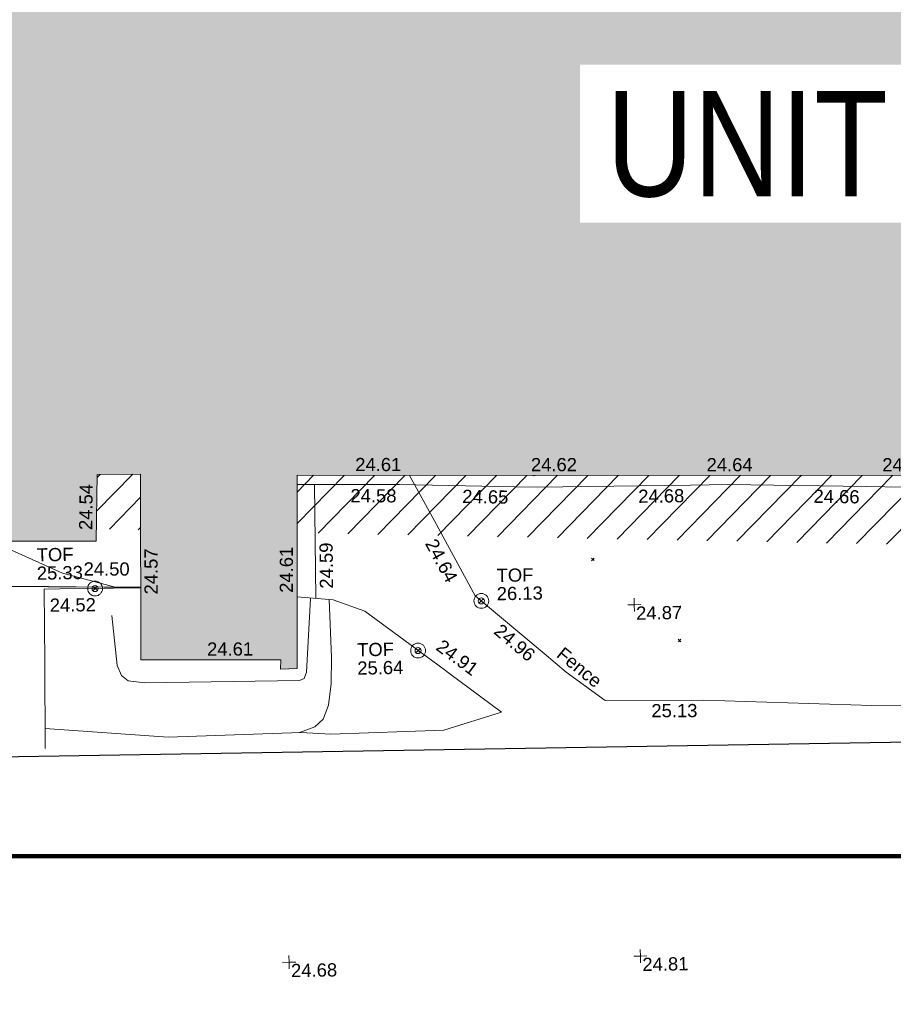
# Model space of a CAD drawing. Header units: millimetres. Extents: x -290717 to 520720, y -103372 to 287762.
# Tile 65 of 256: x -88299 to -63434, y -78039 to -50018. Entities that reach past the tile are written whole.
import ezdxf

# ---------------------------------------------------------------- set-up
doc = ezdxf.new("R2010")
doc.units = ezdxf.units.MM
doc.linetypes.add('IMPORT-UG_ELEC_STREET LIGHTING_QLB2 _2_', pattern=[2700, 1500, -300.0000000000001, 0, -250, 150, -300.0000000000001, 0, -200])
for name, color, linetype, lineweight, true_color in [('00__TOPO__TOP_OF_FENCE_SYMBOL', 7, 'Continuous', 9, 0x666666), ('00_UAV_BUILDING_OUTLINE', 5, 'Continuous', 9, 0x0000ff), ('00_UAV_CONCRETE', 9, 'Continuous', 9, 0x808080), ('00_UAV_FENCE', 7, 'Continuous', 9, 0x264c2f), ('00_UAV_FORM_LINES', 7, 'Continuous', 9, 0x666666), ('00_UAV_LEVEL_SPOT', 7, 'Continuous', 9, 0x666666), ('00_UAV_TOP_OF_FENCE', 6, 'Continuous', 9, 0xff00ff), ('01_DTM_CONTOUR_MNR', 7, 'Continuous', 9, 0xa5a552), ('12333-PUM-2D-U-0001-C01 - Rev2_REVIT IMPORT_dwg', 7, 'Continuous', 9, 0x767676), ('A_RHA_Line', 7, 'Continuous', 9, 0x00a600), ('HATCHING', 4, 'Continuous', 9, 0x00ffff), ('PUM-SURVEY BOUNDARY_EXTENT', 190, 'Continuous', 25, 0x7f00ff)]:
    doc.layers.add(name, color=color, linetype=linetype, lineweight=lineweight, true_color=true_color)
for name, color, linetype, lineweight in [('00_UAV_SURFACE', 7, 'Continuous', 9), ('A_RHA_Detail', 7, 'Continuous', 9), ('A_RHA_Text', 7, 'Continuous', 9), ('GEN-TEXT', 7, 'Continuous', 9)]:
    doc.layers.add(name, color=color, linetype=linetype, lineweight=lineweight)
doc.styles.add('Arial Narrow', font='ARIALN.TTF', dxfattribs={"height": 3000})
doc.styles.add('Swis721 Lt BT_2', font='swissl.ttf', dxfattribs={"height": 375})

# ---------------------------------------------------------------- blocks, each defined once
blk = doc.blocks.new('12333-PUM-2D-U-0001-C01 - Rev2_REVIT IMPORT_dwg_MSL_Node_LineworkTOF-2077248-Site Location Plan Existing')
at = {"layer": '00__TOPO__TOP_OF_FENCE_SYMBOL', "color": 254, "true_color": 0xcccccc, "flags": 128}
for points in [[(165.3591892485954, 165.3591892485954), (0, 0), (-165.3591892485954, 165.3591892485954)], [(165.3591892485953, -165.3591892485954), (0, 0), (-165.3591892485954, -165.3591892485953)]]:
    blk.add_lwpolyline(points, dxfattribs=at)
at = {"layer": '00__TOPO__TOP_OF_FENCE_SYMBOL', "color": 254, "true_color": 0xcccccc}
for radius in [562.5594001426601, 233.853208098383]:
    blk.add_circle((0, 0), radius, dxfattribs=at)
blk = doc.blocks.new('12333-PUM-2D-U-0001-C01 - Rev2_REVIT IMPORT_dwg_UAV-2077255-Site Location Plan Existing')
at = {"layer": '00_UAV_LEVEL_SPOT', "color": 254, "true_color": 0xcccccc, "flags": 128}
for points in [[(0, -500.0000000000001), (0, 0), (-500.0000000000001, 0)], [(500.0000000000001, 0), (0, 0), (0, 500.0000000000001)]]:
    blk.add_lwpolyline(points, dxfattribs=at)
blk = doc.blocks.new('12333-PUM-2D-U-0001-C01 - Rev2_REVIT IMPORT_dwg_MGS62954_T2_Galway_ITM_3d_Rev1-2077680-Site Location Plan Existing')
at = {"layer": '00_UAV_CONCRETE', "color": 254, "true_color": 0xcccccc, "flags": 128}
blk.add_lwpolyline([(533837730.2688412, 725493216.029338), (533836660.1800177, 725493249.5831517), (533832723.2688412, 725493373.029338), (533831662.1847321, 725493376.5454488), (533827291.2688413, 725493391.0293379), (533826662.7508945, 725493414.1421224), (533823381.959492, 725493534.7881994), (533821665.8234437, 725493568.3691328), (533820463.6273128, 725493591.8934144)], dxfattribs=at)
at = {"layer": '00_UAV_FENCE', "color": 254, "true_color": 0xcccccc, "flags": 128}
for points in [[(533831930.959492, 725487251.7881995), (533829125.9594918, 725487294.7881993), (533828025.9594918, 725488118.7881993), (533827410.6306871, 725488654.1194263), (533825479.959492, 725490333.7881994), (533824352.5335072, 725492486.420213), (533823667.9490944, 725493793.5200518)], [(533813161.9593904, 725486206.7869415), (533813193.9598997, 725488646.7932326), (533813212.9593901, 725490740.7869414), (533813664.5362238, 725490738.3129045), (533815960.3244005, 725490725.7350568)], [(533820410.1484238, 725490395.9485002), (533821430.959492, 725490293.7881994), (533822328.9594918, 725489946.7881994), (533824558.9594919, 725488247.7881993), (533824713.7051074, 725488128.9228444), (533826171.9594918, 725487008.7881993)]]:
    blk.add_lwpolyline(points, dxfattribs=at)
at = {"layer": '00_UAV_FORM_LINES', "color": 254, "true_color": 0xcccccc, "flags": 128}
for points in [[(533831930.959492, 725487251.7881995), (533836706.9595, 725487011.788), (533843103.2690001, 725486919.0295), (533852253.269, 725486646.0295), (533861537.269, 725486403.0294999), (533870384.2690001, 725486169.0295001), (533879905.2690001, 725486084.0295), (533891316.2680001, 725485995.5375001), (533899413.2680001, 725485872.5375001), (533907625.2680001, 725485873.5375001), (533922114.725, 725486450.6935003), (533937506.725, 725487092.6935003), (533950309.725, 725486973.6935002), (533967284.7249999, 725486612.6935002), (533966828.7249999, 725495199.6935), (533966275.5156978, 725505611.4609791)], [(533815124.9595, 725489955.7880001), (533815253.9595001, 725488524.788), (533815373.9595002, 725488239.7880001), (533815560.9595, 725488088.7880001), (533816035.9595001, 725488017.7880001), (533820435.9595, 725488015.788), (533820564.9595001, 725488062.7880002), (533820642.9595, 725488247.7880001), (533820788.9595, 725490339.7880001)], [(533821320.0685984, 725490304.8858917), (533821358.9595001, 725488649.7880001), (533821334.9595, 725487906.7880001), (533821250.9595, 725487296.7880001), (533821092.9595, 725486895.7880001), (533820850.9595, 725486685.7880001), (533820407.0584897, 725486527.0328888)], [(533813169.4039645, 725486774.4292417), (533816671.9595, 725486462.7880001), (533820450.9595, 725486527.7880002), (533821297.9595002, 725486471.7880001), (533824522.9595, 725486527.7880002), (533826171.9594918, 725487008.7881993)]]:
    blk.add_lwpolyline(points, dxfattribs=at)
at = {"layer": '00_UAV_SURFACE', "color": 254, "true_color": 0xcccccc}
blk.add_line((533820937.1004723, 725490343.2124146), (533820960.3995507, 725493582.1726961), dxfattribs=at)
at = {"layer": '00_UAV_SURFACE', "color": 254, "true_color": 0xcccccc, "flags": 128}
blk.add_lwpolyline([(533811213.9292477, 725492139.4633039), (533811204.9594918, 725490856.7881993), (533813338.9594918, 725490808.7881993), (533814921.0192175, 725490767.2861083), (533815244.9594918, 725490758.7881993), (533815960.6766946, 725490747.3961611)], dxfattribs=at)
at = {"layer": '01_DTM_CONTOUR_MNR', "color": 254, "true_color": 0xcccccc, "flags": 128}
blk.add_lwpolyline([(533807960.7265759, 725479012.179727), (533808430.0000002, 725480420), (533809096.6666667, 725482420.0000001), (533809430.0000002, 725483420.0000001), (533809763.3333335, 725484420), (533809525.3669725, 725485324.6330276), (533808797.309719, 725486582.64637), (533808748.6158999, 725486673.7341169), (533807331.9910856, 725490719.0048859), (533807360.0000001, 725490880.0000001), (533809160.3070102, 725491609.3100225), (533811177.7264984, 725491403.0883782), (533811200.0000001, 725490860), (533813321.1130832, 725490799.8301216), (533815240, 725490760), (533813748.1797935, 725491185.643723), (533811728.9173644, 725492130.2571841)], dxfattribs=at)
at = {"xscale": 0.375, "yscale": 0.375, "zscale": 0.375}
for name, p in [('12333-PUM-2D-U-0001-C01 - Rev2_REVIT IMPORT_dwg_MSL_Node_LineworkTOF-2077248-Site Location Plan Existing', (533814665.5524937, 725490729.9757774)), ('12333-PUM-2D-U-0001-C01 - Rev2_REVIT IMPORT_dwg_MSL_Node_LineworkTOF-2077248-Site Location Plan Existing', (533825648.9282472, 725490185.6646558)), ('12333-PUM-2D-U-0001-C01 - Rev2_REVIT IMPORT_dwg_UAV-2077255-Site Location Plan Existing', (533830000, 725490000)), ('12333-PUM-2D-U-0001-C01 - Rev2_REVIT IMPORT_dwg_MSL_Node_LineworkTOF-2077248-Site Location Plan Existing', (533823825.8751279, 725488803.9509085)), ('12333-PUM-2D-U-0001-C01 - Rev2_REVIT IMPORT_dwg_UAV-2077255-Site Location Plan Existing', (533820000, 725480000)), ('12333-PUM-2D-U-0001-C01 - Rev2_REVIT IMPORT_dwg_UAV-2077255-Site Location Plan Existing', (533830000, 725480000))]:
    blk.add_blockref(name, p, dxfattribs=at)
at = {"layer": '00_UAV_BUILDING_OUTLINE', "color": 251, "true_color": 0x666666, "char_height": 375, "width": 1495.902363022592, "attachment_point": 1, "line_spacing_factor": 1.005061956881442, "style": 'Swis721 Lt BT_2'}
for s, insert, rotation in [('24.61', (533822132.5228168, 725494316.3074919), 358.9747238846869), ('24.62', (533827131.7033844, 725494226.8403853), 358.9747238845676), ('24.64', (533832130.883952, 725494137.3732786), 358.9747238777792), ('24.65', (533837130.0645198, 725494047.9061719), 358.9747238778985), ('24.54', (533814235.1728937, 725492404.8938239), 88.13101144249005), ('24.57', (533816066.1396363, 725490535.4621596), 89.06844340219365), ('24.61', (533819916.8502293, 725490515.5145961), 89.04133870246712), ('24.61', (533817824.2092015, 725489139.5522996), 359.10842079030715)]:
    blk.add_mtext(s, dxfattribs=dict(at, insert=insert, rotation=rotation))
at = {"layer": '00_UAV_CONCRETE', "color": 251, "true_color": 0x666666, "char_height": 375, "width": 1495.902363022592, "attachment_point": 1, "line_spacing_factor": 1.005061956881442, "style": 'Swis721 Lt BT_2'}
for s, insert, rotation in [('24.58', (533821981.1271054, 725493431.432924), 358.8789931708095), ('24.65', (533825167.3759599, 725493359.6545036), 357.89398446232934), ('24.68', (533830166.667479, 725493272.0967451), 359.81013986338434), ('24.66', (533835160.2871188, 725493187.1563823), 358.2040161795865)]:
    blk.add_mtext(s, dxfattribs=dict(at, insert=insert, rotation=rotation))
at = {"layer": '00_UAV_FENCE', "color": 251, "true_color": 0x666666, "char_height": 375, "attachment_point": 1, "line_spacing_factor": 1.005061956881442, "style": 'Swis721 Lt BT_2'}
for s, insert, width, rotation in [('24.64', (533824398.3089381, 725492019.63571), 1495.902363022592, 297.64298513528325), ('24.52', (533813367.781837, 725490465.724045), 1495.902363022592, 359.6860989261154), ('24.96', (533826209.2659191, 725489554.2852464), 1495.902363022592, 318.97698716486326), ('24.91', (533824534.190469, 725489134.5989144), 1495.902363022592, 322.47091163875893), ('Fence', (533827976.1544981, 725488862.2187366), 1681.10932225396, 319.69918620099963), ('25.13', (533830437.1031564, 725487165.7812481), 1495.902363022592, 359.1217377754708)]:
    blk.add_mtext(s, dxfattribs=dict(at, insert=insert, width=width, rotation=rotation))
at = {"layer": '00_UAV_LEVEL_SPOT', "char_height": 375, "width": 1495.902363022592, "attachment_point": 1, "line_spacing_factor": 1.005061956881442, "style": 'Swis721 Lt BT_2'}
for s, insert in [('24.87', (533830048.475159, 725489946.7845222)), ('24.68', (533820051.8765643, 725479949.1441548)), ('24.81', (533830051.8765643, 725479949.1441548))]:
    blk.add_mtext(s, dxfattribs=dict(at, insert=insert))
at = {"layer": '00_UAV_SURFACE', "color": 251, "true_color": 0x666666, "char_height": 375, "width": 1495.902363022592, "attachment_point": 1, "line_spacing_factor": 1.005061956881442, "style": 'Swis721 Lt BT_2'}
for s, insert, rotation in [('24.59', (533821062.4495269, 725490613.9428598), 89.58785668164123), ('24.50', (533814350.5998384, 725491480.6782527), 358.8966516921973)]:
    blk.add_mtext(s, dxfattribs=dict(at, insert=insert, rotation=rotation))
at = {"layer": '00_UAV_TOP_OF_FENCE', "color": 251, "true_color": 0x666666, "char_height": 375, "attachment_point": 1, "line_spacing_factor": 1.005061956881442, "style": 'Swis721 Lt BT_2'}
for s, insert, width in [('TOF', (533813018.7499455, 725491903.238322), 1163.479615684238), ('25.33', (533813013.4823567, 725491382.0853605), 1495.902363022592), ('TOF', (533826097.066722, 725491091.2630601), 1163.479615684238), ('26.13', (533826091.7991332, 725490570.1100986), 1495.902363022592), ('TOF', (533822091.0663306, 725489043.8569307), 1163.479615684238), ('25.64', (533822085.7987419, 725488522.7039691), 1495.902363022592)]:
    blk.add_mtext(s, dxfattribs=dict(at, insert=insert, width=width))
blk = doc.blocks.new('12333-PUM-2D-U-0001-C01 - Rev2_REVIT IMPORT_dwg-1620468-Site Location Plan Existing')
at = {"layer": 'HATCHING', "true_color": 0xaaffff}
h = blk.add_hatch(dxfattribs=at)
h.set_pattern_fill('FP_16', color=131, style=0, pattern_type=2)
h.set_pattern_definition([(45, (-537532529.603, -725615860.767), (-441.9417382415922, 441.9417382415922), [])])
h.paths.add_polyline_path([(234369.3064911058, -125658.933808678), (234446.6599045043, -122988.9117227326), (179388.3096446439, -122003.5679794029), (179363.697837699, -123640.9009863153), (206293.8363412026, -124628.9075685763), (206290.5501528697, -124569.7561786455), (206938.2501529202, -124569.7561786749), (206947.4397098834, -124652.8868151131), (228961.8759336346, -125460.5472692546)])
h.paths.add_polyline_path([(174907.5235319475, -123477.4139123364), (174933.30964469, -121891.5679794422), (173702.3096445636, -121877.5679794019), (173651.6077027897, -123431.3371680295), (174905.6298136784, -123477.3444360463)])
h.paths.add_polyline_path([(159721.5473281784, -122920.2743920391), (159904.4517912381, -111903.0328667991), (158563.2467851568, -111879.2436715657), (158589.0357870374, -109772.8185664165), (158373.925399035, -109775.6867047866), (158370.3491470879, -109980.5700416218), (155694.9248368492, -109935.2903896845), (155692.2158924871, -109709.7195192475), (155494.3143352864, -109721.1920731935), (155485.028390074, -109936.3912852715), (152807.4510505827, -109884.8893472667), (152795.3959974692, -109655.224887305), (152583.1537481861, -109660.9611641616), (152592.3323282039, -109881.1344360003), (149925.833717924, -109814.5441086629), (149912.9167954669, -109603.598394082), (149694.9003951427, -109605.0531130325), (149691.1019497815, -109814.776538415), (147017.0765653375, -109763.7715637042), (147021.8331777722, -109560.576316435), (146818.1953435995, -109554.8400395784), (146814.5737411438, -109762.321505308), (144110.6318125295, -109713.0393818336), (144114.4568605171, -109486.0507021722), (143925.6776563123, -109487.4387839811), (143931.4139329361, -110115.5611180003), (142484.0399683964, -110116.1256450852), (142244.9157206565, -119793.7719020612), (129330.9157207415, -119500.771902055), (129347.2801039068, -121063.1336257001), (126956.4061628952, -120953.7411768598), (126960.4964415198, -121718.3446688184), (159714.9884226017, -122920.0337604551)])
h.paths.add_polyline_path([(122525.9895288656, -121555.6525230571), (122533.2801054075, -120943.1336255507), (89020.5107931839, -120326.4114061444), (121594.2501528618, -121521.4690881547), (121600.9005325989, -121140.7561786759), (121937.150152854, -121140.7561786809), (121930.4997731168, -121521.7561786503), (121609.1773599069, -121522.0167340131), (122522.5907248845, -121555.5278285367)])
h.paths.add_polyline_path([(150931.2501529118, -118397.5561786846), (150784.3126787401, -118238.6011476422), (150969.3501528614, -118016.5561786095), (151150.1291055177, -118251.6368768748)])
h.paths.add_polyline_path([(144835.2501528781, -115197.1561786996), (144568.5501528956, -115044.7561786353), (144682.8501528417, -114816.1561787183), (144987.650152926, -114892.3561785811), (144908.4833746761, -115050.6897350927)])
at = {"layer": 'GEN-TEXT', "color": 253, "true_color": 0xaaaaaa}
for p, q in [((186096.9948138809, -122139.7115177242), (186112.7945871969, -122123.9117444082)), ((186167.7054920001, -122139.7115177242), (186152.6184201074, -122124.6244458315)), ((187726.9948137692, -124578.7115177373), (187797.7054918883, -124508.000839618)), ((187797.7054918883, -124578.7115177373), (187726.9948137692, -124508.000839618)), ((190156.9948138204, -126930.7115176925), (190227.7054919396, -126860.0008395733)), ((190227.7054919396, -126930.7115176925), (190156.9948138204, -126860.0008395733))]:
    blk.add_line(p, q, dxfattribs=at)
at = {"layer": 'PUM-SURVEY BOUNDARY_EXTENT', "color": 201, "true_color": 0xd4aaff, "flags": 128}
blk.add_lwpolyline([(-24883.42964901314, -123070.5948371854), (-2098.168207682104, -126030.8676029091), (83005.28964062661, -129779.41669093), (238850.3501530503, -129934.3561786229), (251950.3366529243, -124072.3501786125), (259236.899652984, -119988.3421786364)], dxfattribs=at)
blk.add_blockref('12333-PUM-2D-U-0001-C01 - Rev2_REVIT IMPORT_dwg_MGS62954_T2_Galway_ITM_3d_Rev1-2077680-Site Location Plan Existing', (-533641079.6498471, -725615854.3561786))

msp = doc.modelspace()

# ---------------------------------------------------------------- hatches: boundary and pattern name
at = {"layer": 'A_RHA_Detail', "true_color": 0xc0c0c0}
h = msp.add_hatch(color=9, dxfattribs=at)
h.paths.add_polyline_path([(-80880.60083898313, -68502.79057078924), (-80400.86592458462, -68483.4150911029), (-80400.86592458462, -62984.64684182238), (-24474.85765180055, -63009.32043784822), (-24456.14471274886, -50840.30023854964), (-36622.55041054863, -50831.65104346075), (-36622.5504104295, -44228.57792609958), (-50959.05265825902, -44213.68205212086), (-50959.05265825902, -42573.78171509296), (-54563.93258049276, -42571.21897729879), (-54565.69773355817, -45054.17447471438), (-92408.82109324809, -45027.27149617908), (-92411.78875845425, -49201.74309219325), (-100061.9988811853, -49201.74309219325), (-100052.221444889, -64852.82557835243), (-86120.90825231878, -64852.82557835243), (-86092.16626519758, -62957.90041523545), (-84861.10047611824, -62957.90041520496), (-84854.79054275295, -68240.10973718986), (-80870.60226895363, -68240.10973718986)])
h.paths.add_polyline_path([(-137238.9269955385, -68461.93840922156), (-132719.7426408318, -68433.06336920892), (-132847.0731201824, -62850.0428228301), (-130454.6837966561, -62916.63108081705), (-130498.2830220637, -61355.8539363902), (-117581.136331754, -61423.42893434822), (-117492.3908565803, -49183.91309186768), (-125136.5200282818, -49178.47881939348), (-125133.5727033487, -45032.61887132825), (-163007.1824077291, -45005.69421944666), (-163007.1824077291, -44090.29634113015), (-163123.8521375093, -44090.21339942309), (-163122.6389897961, -42383.751842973), (-166563.8543420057, -42383.75184295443), (-166565.0349082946, -44044.3982420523), (-193158.4656786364, -44025.49275802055), (-193195.152889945, -62863.6565097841), (-137269.7106414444, -62916.63108078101), (-137254.3708868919, -65679.90523788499)])
h.paths.add_polyline_path([(120310.9497607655, -32334.2823016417), (120312.4652266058, -31610.73011961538), (133451.2244789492, -31638.24899384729), (133469.2230092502, -19717.98315777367), (121295.7536929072, -19692.48606427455), (121319.8434528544, -8190.941560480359), (112277.0825929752, -8172.001674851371), (112263.1769726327, -14811.12345451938), (78285.85310969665, -14739.95861435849), (78292.82277619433, -8167.077575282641), (76545.55099677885, -8163.40371230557), (69355.76844230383, -8152.931592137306), (69353.66597202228, -9156.746357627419), (68372.60878942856, -9154.691552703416), (68372.60878942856, -13705.52853212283), (69333.72334743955, -13707.54156767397), (69325.07112544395, -16249.53369225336), (66623.4489111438, -16249.53369225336), (66619.79243932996, -17995.29925522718), (65989.07757491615, -17995.29925522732), (65985.44262769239, -19730.78799479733), (57152.23993372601, -19712.28702423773), (57127.42535098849, -31559.89461998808), (70277.87165423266, -31587.43801817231), (70277.87165428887, -32271.74147154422), (78263.96947906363, -32285.12944888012), (78266.62669288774, -31019.79372153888), (112335.8856506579, -31091.15111856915), (112335.8856506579, -32317.57330550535), (119781.4233959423, -32333.17321910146)])
h.paths.add_polyline_path([(7503.71740934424, -1791.43926322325), (15482.43097389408, -674.0213230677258), (15484.0826184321, 148.1327206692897), (56188.28042539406, 205.5276654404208), (56155.8432600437, 14338.31663138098), (18016.62665932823, 14236.4814953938), (17967.9025208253, 34313.18372075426), (21727.10644861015, 34324.06926249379), (21708.9097307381, 40608.10218319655), (18009.66447156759, 40608.10218325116), (17995.54603703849, 45483.75063445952), (9770.084212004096, 45420.63294734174), (3966.216019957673, 45443.14492469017), (3984.771235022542, 14176.56786831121), (1023.062455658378, 14176.56786840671), (-276.5134647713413, 14190.52623465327), (-231.6790044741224, 5976.811441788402), (-226.4491536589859, 193.7444677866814), (1220.250839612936, 179.5999159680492), (7477.609307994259, 143.2867556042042), (7488.638446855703, -674.0213230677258)])
h.paths.add_polyline_path([(77755.59663317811, 53.47451145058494), (77729.51881611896, 1699.844979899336), (94464.47132486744, 1659.976083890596), (94606.37913471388, 17991.39023626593), (88810.41901146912, 18015.03260816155), (88799.89418497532, 14436.74271609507), (69413.88950349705, 14457.87738898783), (69377.35724448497, 99.62816357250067), (70760.85642036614, 92.0068082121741)])
h.paths.add_polyline_path([(61252.12079698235, 46453.95617369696), (105774.7348988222, 46472.68783510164), (105768.2642197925, 61852.61234310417), (92285.13876306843, 61852.61234310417), (92308.59670397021, 65784.30757142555), (96107.46680002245, 65767.6044524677), (96059.6808111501, 75209.20847378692), (101084.8427276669, 75071.88872768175), (104988.0046543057, 74765.36560410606), (108403.6894220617, 74363.84089439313), (112009.2703903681, 73787.25420864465), (115645.3524814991, 73049.69667210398), (116890.8108050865, 72761.69136255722), (120208.9929832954, 71893.18353872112), (120865.241739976, 71703.68487155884), (124135.6329505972, 70669.67317909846), (127435.6253142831, 69480.50055823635), (127820.4368655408, 69394.93141813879), (128274.3081769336, 69331.69585757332), (128731.879114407, 69306.66104520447), (129189.9401456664, 69320.00258265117), (129645.2782985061, 69371.62688830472), (130094.6997111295, 69461.17185607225), (130535.0520071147, 69588.00939078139), (130963.2464342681, 69751.2498188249), (131376.279516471, 69949.74812593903), (131771.254123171, 70182.11198906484), (132162.5575600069, 70460.54046602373), (132496.0921582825, 70741.69081117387), (132820.8713676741, 71064.98072578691), (133117.4593294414, 71414.31364276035), (133383.77568926, 71787.23923958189), (133616.5473239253, 72178.53728446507), (133817.1647262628, 72590.54524901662), (133982.6025969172, 73017.89547517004), (134111.7005086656, 73457.59040804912), (134203.5529320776, 73906.545904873), (134257.5155882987, 74361.61286220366), (134272.5462649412, 74819.59931534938), (134250.5259874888, 75277.29281749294), (134189.6227572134, 75731.48297750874), (134090.9274700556, 76178.98397761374), (133955.1324028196, 76616.65691996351), (133783.1900598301, 77041.4318434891), (133576.3064937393, 77450.3292564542), (133335.9328436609, 77840.48103831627), (133063.7551572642, 78209.15055536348), (132761.6825665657, 78553.75185442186), (132431.8338935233, 78871.86780505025), (132076.5227904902, 79161.26705200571), (131698.2415079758, 79419.91966864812), (131299.6434187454, 79646.01139199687), (131093.5942456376, 79746.34209763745), (132146.0467355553, 83110.22226149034), (122787.763295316, 86282.54285521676), (121604.3555410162, 82800.35918872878), (117095.9864226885, 83870.84033788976), (116841.9598400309, 83526.35449576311), (116120.5435466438, 91221.9361197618), (110237.7341284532, 91274.27491024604), (110194.3680786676, 90435.39030217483), (104988.0046543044, 90486.49901569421), (104973.2761846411, 94309.82427956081), (103746.1314668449, 94309.82427962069), (103839.9937121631, 122852.1474272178), (96365.09202303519, 122931.9599471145), (96350.3400238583, 123952.416858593), (104555.5505249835, 123902.1925258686), (104607.3234457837, 120248.5396157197), (125502.5015002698, 120134.193340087), (125662.0200253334, 137657.3796883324), (114479.5865733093, 137699.2256881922), (114382.3062641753, 129149.9458158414), (104644.1590035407, 129187.997507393), (104577.9931702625, 126217.3903165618), (101184.4926405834, 126159.1566967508), (101264.6166812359, 135959.2655565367), (89967.23177303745, 135988.8856164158), (89927.63362986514, 125823.6463181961), (93630.53562299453, 125840.7948842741), (93580.6568888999, 122931.9599471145), (88697.38835373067, 122904.7310127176), (88679.38989541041, 95739.0914377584), (86378.25848993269, 95739.0914377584), (86378.18187189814, 96178.10083375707), (83279.5074328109, 96200.92083330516), (83273.62493422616, 95735.74732136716), (70169.67509616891, 95733.22421950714), (70166.2684274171, 96272.07409350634), (66674.99731291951, 96257.14073659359), (66654.74538556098, 95755.71092140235), (65784.77231076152, 95755.71092140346), (65887.65094981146, 117470.6305650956), (53473.34271625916, 117487.9046429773), (53434.44066306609, 98570.4634906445), (40649.41626913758, 98570.46349066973), (40610.16711556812, 94406.01479082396), (38853.82372865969, 94410.36303444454), (38848.65589191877, 89463.65332732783), (40612.46601909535, 89518.45976927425), (40665.38257359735, 86257.73741131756), (38372.19584673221, 86305.7230928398), (38369.79373532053, 76901.0507917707), (50937.95125076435, 76944.40198877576), (50922.88567283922, 74598.78180893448), (56484.90611318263, 74588.85093774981), (56484.9061131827, 75194.85181998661), (92465.40372273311, 75233.02581663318), (92645.92783659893, 71766.64845097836), (89810.5550181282, 69362.83965827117), (85313.16173971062, 69360.94750424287), (85313.16173971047, 66907.40508090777), (75210.14498260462, 66903.15451592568), (75210.14498260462, 63815.70944554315), (70819.40014306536, 63815.70999204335), (70819.21601502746, 64253.35708063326), (69456.8341568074, 64253.35708063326), (69455.71957374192, 66901.99623168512), (61303.3285675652, 66898.56680686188), (61304.56054652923, 63970.32021231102), (70500.41048205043, 63970.32021223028), (70500.40885431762, 61852.59006210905), (61245.64388480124, 61848.69637492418), (61252.12079698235, 46455.07044720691)])
h.paths.add_polyline_path([(-17153.16561239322, 48569.32684293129), (-17153.16561227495, 60770.38083690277), (-29362.88357762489, 60774.7042869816), (-29362.88357762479, 67399.20394583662), (-43507.25361058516, 67405.01911302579), (-43488.53133082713, 69093.07334179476), (-45766.41866234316, 69109.32868391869), (-45794.34620035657, 67405.01911302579), (-47272.11273197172, 67404.21245453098), (-47272.44887636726, 66454.91798912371), (-86004.56386335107, 66468.6329952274), (-86006.66970790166, 60521.58362724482), (-92662.8772251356, 60521.58362724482), (-92666.53762789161, 50184.35611936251), (-79752.016597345, 50179.78302554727), (-79752.016597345, 48591.49323813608), (-17157.71631240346, 48569.32845421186)])
h.paths.add_polyline_path([(-201056.4185879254, 48628.75479108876), (-138377.9751621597, 48634.64535782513), (-138377.9751621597, 50133.28202330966), (-125467.710581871, 50134.49533928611), (-125468.6909603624, 60566.19036866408), (-132186.8595615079, 60565.86652591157), (-132187.4203588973, 66533.01978768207), (-170643.3098734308, 66805.61809689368), (-170643.3098732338, 67738.78475851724), (-200340.0100486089, 67488.93693767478), (-200348.7175167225, 60827.7802510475), (-201057.5650552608, 60827.71357562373), (-201056.6510294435, 51102.0431337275)])
h.paths.add_polyline_path([(-240051.5126725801, 54769.1949116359), (-239444.4902595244, 54811.10754483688), (-239186.5396225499, 54841.92927608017), (-238764.8191578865, 54940.98166103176), (-238382.4735933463, 55122.46891391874), (-237990.3402229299, 55354.87497237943), (-237269.2031026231, 55936.21514997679), (-237030.2712443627, 56228.66101920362), (-236793.0039600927, 56569.31473977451), (-236554.5880579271, 57004.26389721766), (-236432.7219585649, 57267.46508911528), (-236300.0815274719, 57753.26239002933), (-236250.7285154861, 58017.17885687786), (-236235.6490610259, 58516.21786795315), (-236233.2538430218, 58987.85640057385), (-236213.702979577, 59823.48083772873), (-236363.8287856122, 59820.8603820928), (-236634.0279869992, 60698.06075831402), (-236391.9547756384, 61432.1972634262), (-236225.4740089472, 61435.10319604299), (-236201.6036570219, 62637.68779599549), (-232563.5271750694, 62639.28734435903), (-232563.5271750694, 63049.03842407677), (-232732.1945866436, 63049.15302221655), (-232860.1521278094, 63457.9589027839), (-232731.6068089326, 63914.24862701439), (-232560.8209657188, 63914.24862701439), (-232521.9864006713, 70597.99604498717), (-240628.6947850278, 70598.85496274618), (-240629.7923196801, 72350.98321581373), (-246412.6011213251, 72347.36085937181), (-246412.6011213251, 70616.45923939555), (-254449.5805725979, 70618.60952619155), (-254454.637144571, 70754.06491724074), (-254469.7140363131, 73191.6627625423), (-263883.2532625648, 73267.83063692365), (-263902.4181505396, 68260.74348557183), (-263714.8217520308, 68259.82096576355), (-263552.9672900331, 67819.6543439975), (-263719.0883117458, 67392.20684197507), (-263913.629869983, 67392.20684288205), (-263956.7001914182, 58633.76423459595), (-260181.1963171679, 58611.22607638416), (-260192.3146984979, 56354.25111578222), (-257184.684388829, 56339.46086010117), (-257213.4419958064, 57092.93866025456), (-257338.5163846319, 57093.27331227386), (-257471.0109295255, 57531.7457231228), (-257338.5163845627, 58062.22513700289), (-257203.4956297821, 58064.06881293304), (-257173.5751889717, 58598.54056827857), (-256478.2273617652, 58575.27357918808), (-256478.2273617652, 58788.51859477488), (-256013.0091299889, 58911.92701537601), (-255397.0786589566, 58780.99767608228), (-255397.0786664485, 58595.98242230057), (-243809.8853614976, 58585.92793205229), (-243805.3570672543, 58352.04527760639), (-243740.9394682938, 57884.52572396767), (-243619.083060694, 57421.84877501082), (-243424.3877541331, 56943.65915328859), (-243247.1437899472, 56608.24157716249), (-243003.0710577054, 56249.99021479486), (-242732.2093200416, 55932.75703086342), (-242371.7230179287, 55603.12658814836), (-242141.2551255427, 55424.88676771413), (-241804.9643038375, 55216.88439829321), (-241529.464082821, 55077.02869058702), (-241100.6275144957, 54917.18295005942), (-240836.2134980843, 54840.82833179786), (-240453.4486196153, 54788.6078413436), (-240203.3756532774, 54776.52967577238)])
h.paths.add_polyline_path([(40276.69022620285, 59895.3641775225), (40328.62676026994, 69196.9439153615), (36588.99968782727, 69217.82459101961), (36619.46637569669, 74674.25962431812), (32264.36460075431, 74687.02318924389), (32233.48293864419, 69156.26826309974), (11916.69390488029, 69269.70959690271), (11966.66200108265, 78218.75165977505), (29087.50901742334, 78123.15526811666), (29143.44567202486, 88141.13700481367), (15719.34879623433, 88216.09212957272), (15732.60379610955, 90589.99788900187), (4594.294101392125, 90652.19003492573), (4525.129359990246, 78265.12250452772), (10096.76365550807, 78234.01258734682), (10077.43887221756, 74773.03821913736), (4547.641142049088, 74803.91453678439), (4465.579974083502, 60107.16002351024), (19125.89094757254, 60025.30234268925), (19139.86249371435, 62527.53804648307), (31738.59196305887, 62457.19146407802), (31724.55430855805, 59943.11609818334), (38369.79364222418, 59906.01157297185)])
h.paths.add_polyline_path([(-246083.0241259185, 72334.29150213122), (-246083.0594797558, 72334.30275087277), (-246208.2905500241, 72334.29150213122)])
h.paths.add_polyline_path([(-114575.3004830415, 112178.0758696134), (-114575.3246436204, 112178.0758696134), (-114707.2752166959, 115801.5811617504)])
h.paths.add_polyline_path([(-154699.9178766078, 101760.4080976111), (-114382.0503338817, 101776.0542915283), (-114382.0503338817, 106926.936016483), (-113755.641395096, 106927.1791078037), (-113757.5507412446, 111847.2721532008), (-114431.6837526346, 111847.2721532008), (-114431.8098651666, 112178.075869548), (-114575.3004830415, 112178.0758696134), (-114578.9984943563, 121707.2390834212), (-123056.9849702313, 121707.2390834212), (-123068.8201032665, 156452.7036899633), (-119381.2340625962, 156454.1347343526), (-119381.2340625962, 160165.8603541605), (-115501.031452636, 160167.3661472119), (-115503.3750945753, 166206.5793118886), (-132411.7987151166, 166599.6604729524), (-132411.8243306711, 166665.6603411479), (-135275.0124468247, 166664.5489553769), (-135275.0124468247, 166628.1883102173), (-135911.3205077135, 166628.1944503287), (-135911.3479256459, 166352.1604668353), (-152521.1633846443, 166345.7145607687), (-152518.3680955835, 159142.6836790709), (-150699.3133726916, 159117.9265656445), (-150755.6690356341, 122560.6912032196), (-151059.2005266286, 122560.6912032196), (-151061.0981347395, 121302.4374931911), (-154138.3148337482, 121372.6012653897), (-154138.3148337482, 121865.183451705), (-154704.3888425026, 121867.2611370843), (-154688.5451973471, 119352.3937021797), (-154745.5933227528, 119352.3715636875), (-154745.5763474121, 118722.1532660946), (-160794.1544526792, 118748.744283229), (-160794.1544527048, 119410.5425977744), (-163852.1622693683, 119422.408321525), (-163855.0715294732, 118762.2003111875), (-167568.6765459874, 118778.5256058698), (-166634.6619849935, 124395.1277019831), (-166843.6206842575, 124471.2090400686), (-167568.6765459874, 124707.6250904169), (-168028.2173235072, 124841.3808643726), (-168630.5006276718, 124991.3056740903), (-169238.2056070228, 125117.4693074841), (-169850.3952285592, 125219.6772877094), (-170466.1255403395, 125297.7720169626), (-171089.1102599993, 125351.8553033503), (-171704.4065937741, 125381.1774254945), (-172325.0479971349, 125386.3595015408), (-172782.2248668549, 125374.5832363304), (-173401.7764236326, 125337.4554476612), (-174019.3926983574, 125276.0328036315), (-174634.1213722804, 125190.4100127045), (-175245.0145766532, 125080.7190996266), (-176047.1958093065, 124895.7675261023), (-176665.4852587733, 124724.7228134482), (-177045.3001228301, 124609.1129151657), (-177631.5127793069, 124405.2077276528), (-176665.4852586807, 118818.5158793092), (-177558.9402083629, 118822.4435769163), (-177662.2853368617, 125263.4341236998), (-176365.3912352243, 126542.9270807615), (-159462.2970490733, 126319.9103917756), (-157057.7396790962, 128609.0850976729), (-157060.6673204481, 136153.1661957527), (-158638.8016610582, 137740.2441626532), (-159352.3735831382, 137740.2441626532), (-161634.4140635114, 140201.1078539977), (-168727.9404946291, 140256.8191147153), (-171035.0401162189, 137942.884730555), (-174184.1459014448, 137942.884730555), (-176460.1168228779, 140292.2858551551), (-177341.68569345, 140292.285855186), (-177341.7114445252, 140358.4281613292), (-183428.5803825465, 140356.0660244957), (-185921.6385984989, 137917.4639097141), (-185921.6385985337, 131757.309115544), (-186906.8767412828, 131756.9267734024), (-187725.3914540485, 130809.9989183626), (-187724.0588902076, 127376.1828149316), (-186481.0281350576, 126304.557648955), (-186479.4846755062, 122327.2959175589), (-185176.2828158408, 121059.4673825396), (-180304.1129154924, 121059.4673825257), (-180304.1136492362, 118802.0484409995), (-193555.3706955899, 118802.0484409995), (-193555.3686998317, 133117.8341649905), (-192593.6442938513, 133118.2073819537), (-192593.6442938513, 134200.8158367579), (-192224.6284783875, 134200.9592041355), (-192225.5653014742, 136615.0101267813), (-192595.0012461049, 136615.0101267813), (-192595.4357332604, 137734.4745166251), (-193589.2709668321, 137734.4746851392), (-193589.2685988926, 147474.5705834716), (-193163.2062206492, 147492.8644728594), (-192606.8095195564, 147551.4951472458), (-192359.9383250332, 147589.5931622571), (-192199.8207947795, 147616.5827293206), (-191882.7548926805, 147682.9245600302), (-191568.5380071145, 147761.6632019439), (-191020.2573150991, 147932.4221712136), (-190950.5841382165, 147955.8263236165), (-190647.7999969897, 148070.951423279), (-190349.769078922, 148197.8750093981), (-190056.9509284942, 148336.4013817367), (-189769.7970512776, 148486.316942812), (-189375.4954991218, 148717.2624196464), (-189132.9060261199, 148873.2749095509), (-188867.5421091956, 149059.0543930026), (-188609.6764469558, 149255.1087866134), (-188354.9814056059, 149465.3525772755), (-188079.6339208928, 149713.8792482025), (-187884.9836199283, 149901.8220103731), (-187538.2510284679, 150274.4802367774), (-187446.2998447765, 150378.396083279), (-187241.3270201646, 150629.2310214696), (-187046.3599558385, 150887.9197697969), (-186861.699277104, 151154.0634500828), (-186546.1373636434, 151669.8298752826), (-186524.4196769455, 151707.063245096), (-163675.289831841, 151669.8298752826), (-163687.5843044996, 148134.0767945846), (-157303.6541541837, 148136.4921063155), (-157303.6541541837, 155759.9150161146), (-157557.4317586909, 155765.0384228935), (-157555.9168973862, 166678.0466575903), (-187009.2021991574, 166699.7464767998), (-187013.0952111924, 162054.4009359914), (-188707.1775469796, 162044.5925187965), (-188705.9961893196, 155021.5333641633), (-188737.9999316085, 154650.5326603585), (-188799.0133970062, 154283.1866125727), (-188857.2045401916, 154035.4341107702), (-188966.1106131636, 153679.3368924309), (-189102.6200311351, 153332.8820747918), (-189265.8911677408, 152998.2056672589), (-189454.9174010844, 152677.3710606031), (-189645.2484685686, 152421.322012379), (-189916.9563410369, 152104.2450531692), (-190212.7041973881, 151809.4634871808), (-190530.6686598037, 151538.7947475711), (-190868.889367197, 151293.9075915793), (-191225.2810786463, 151076.3118324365), (-191597.6465194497, 150887.3490190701), (-192092.8415776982, 150682.5621956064), (-192485.2937347, 150569.6612301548), (-192903.8930807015, 150482.2408890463), (-193187.215491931, 150440.8868273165), (-193594.1866364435, 150407.1257787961), (-193594.5953882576, 151459.989522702), (-205369.2399268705, 151455.4201248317), (-205354.452352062, 113350.0822379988), (-207187.1580384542, 113349.3709450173), (-207184.3024929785, 105991.0636522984), (-205312.8709512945, 105991.0636522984), (-205311.2365670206, 101769.6553082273), (-175488.645120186, 101781.2285901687), (-175488.645120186, 110889.6985621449), (-154703.462766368, 110897.5679794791), (-154700.5193329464, 103310.2697088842)])
h.paths.add_polyline_path([(193735.9435692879, 113047.8274775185), (208865.0938716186, 114991.026643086), (208976.1154122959, 114126.6471161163), (216447.8967330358, 115086.3281915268), (216038.7305308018, 118271.970241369), (232648.5073383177, 120405.3421627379), (233425.9936153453, 114352.0734369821), (240632.2017567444, 115277.6440986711), (239854.8412683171, 121329.9334728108), (256406.8682407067, 123455.8879629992), (257091.7572256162, 118089.1198988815), (264572.287122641, 119040.8180953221), (261877.8350554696, 138524.7609215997), (259178.7147038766, 138221.6086023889), (259197.3483654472, 137439.0084132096), (254686.1480587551, 136897.0007613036), (255412.6810205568, 131314.8303174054), (240852.7447965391, 129522.4514055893), (239771.0426540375, 137918.8519126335), (240649.582243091, 138010.1984551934), (240062.3063116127, 142776.6750342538), (239165.7694641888, 142685.0143484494), (237630.9646614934, 151018.3171733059), (266172.8791088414, 154560.7889781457), (271297.187694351, 142612.4006970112), (276531.7397502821, 144861.0987145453), (274941.5029779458, 148527.903728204), (302074.530765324, 160134.9084326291), (300215.9323773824, 164320.1841173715), (301528.161327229, 164907.0997990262), (300405.1237791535, 167477.8916353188), (299016.6944531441, 166945.7181825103), (295626.7488506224, 174518.7544287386), (294333.0289184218, 177537.1551681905), (287288.847594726, 174518.7544287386), (289427.6893504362, 169661.0163464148), (272956.7816584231, 162557.1203578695), (271943.2187786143, 164897.4305293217), (267016.3118217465, 162764.0369715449), (268502.3094164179, 159357.043014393), (265200.4029571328, 157946.4096681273), (226856.4166955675, 153146.7821791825), (227510.3041274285, 148852.0205335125), (228280.9873164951, 141179.0007484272), (227302.3544112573, 141050.2812999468), (227895.3788231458, 136433.1758633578), (228748.5501749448, 136523.8855003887), (229602.307730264, 128023.7667641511), (217691.2359889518, 126493.8999679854), (217642.3600127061, 126874.4332670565), (215138.5007311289, 126552.8357430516), (215194.9980427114, 126112.9650749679), (215015.6132225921, 126089.9247571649), (214840.967257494, 127449.6644606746), (192258.7012018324, 124549.1816390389), (193486.3576426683, 114991.026643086)])
h.paths.add_polyline_path([(-78076.24179098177, 117605.518872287), (-78076.23951907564, 117610.0871212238), (-78070.31812256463, 129485.733079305), (-74723.15926546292, 129478.3852560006), (-74723.15926546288, 125435.7860625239), (-48015.64546089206, 125380.0246061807), (-47996.55031653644, 135872.5822179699), (-61198.159180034, 135901.5630078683), (-74714.72264147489, 135923.5088764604), (-74723.62876031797, 131865.2975510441), (-78070.31812256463, 131872.6421692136), (-78062.97909490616, 149549.768943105), (-58292.26570494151, 149541.5607197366), (-58292.26570494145, 148946.2407608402), (-37707.70924049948, 148937.6946534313), (-37707.70924049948, 159740.0690313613), (-44148.26955758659, 159742.7429641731), (-44148.26955758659, 162961.3319175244), (-49829.95437586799, 162961.3319175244), (-49830.92144141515, 160632.0129326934), (-78494.0902662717, 160643.9130440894), (-78494.0902662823, 161615.1537737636), (-78739.22585210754, 161615.2555472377), (-78691.79195364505, 168187.9195488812), (-90844.5764503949, 168126.8149080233), (-90962.52567696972, 152686.7636278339), (-89064.97866810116, 152685.97582136), (-89079.54115383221, 117610.0871212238), (-78374.80210165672, 117605.6428258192)])
h.paths.add_polyline_path([(69254.82576126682, 129235.9722870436), (69259.97086178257, 136167.7892474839), (86068.0992678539, 136131.0235193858), (86008.66431381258, 164703.3084147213), (58789.63167882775, 164723.5115811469), (58789.63167882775, 170119.2062865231), (54460.16324890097, 170122.4198087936), (54457.21717773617, 166153.2792453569), (47042.21516498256, 166158.7829869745), (47041.10931533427, 164668.9097040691), (39173.27935198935, 164674.7495545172), (39172.83712618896, 164078.9539098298), (17014.87910992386, 164095.400525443), (17002.38841206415, 147267.1142245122), (12659.63471563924, 147267.1142245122), (12653.6008753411, 139137.9291796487), (17031.41608901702, 139134.6797717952), (17024.58791744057, 129935.3194463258), (39191.34773726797, 129918.8662983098), (39191.34773726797, 129258.2867272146), (69014.0340609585, 129236.1510132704)])
h.paths.add_polyline_path([(39265.62356917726, 139467.8223435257), (33050.91021530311, 139484.1586867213), (33087.56357182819, 153427.9220784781), (39277.60130890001, 153411.6505991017), (39277.60130890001, 152830.3127277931), (43058.29603858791, 152820.3745823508), (43024.83899408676, 140092.5601633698), (39267.2657899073, 140092.5601633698)])
h.paths.add_polyline_path([(1979.548949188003, 189123.2414339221), (18699.10403225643, 189180.0465563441), (18678.46874727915, 195253.6675675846), (24349.02704558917, 195272.9334349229), (24334.96888369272, 199550.7690689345), (28829.78348971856, 199566.0403168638), (28798.35772162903, 208815.6446465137), (24334.94961552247, 208806.1514042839), (24333.90624838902, 209113.2475694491), (16811.59093053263, 209087.6902915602), (16806.58456496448, 208843.590909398), (6772.293057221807, 208809.4991440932), (6797.166076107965, 201488.5780549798), (-8471.058649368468, 201436.7038403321), (-8471.058649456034, 200429.0172029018), (-11856.09020773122, 200417.5164702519), (-11823.72827012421, 190892.3684139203), (-7614.729360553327, 190904.9356358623), (-7614.729360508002, 190170.8290169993), (-4608.619189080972, 190169.2993656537), (-4608.238782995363, 190916.8832264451), (1973.379031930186, 190939.2444093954), (1977.122761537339, 189837.3456606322)])
h.paths.add_polyline_path([(-20506.2213294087, 190640.028646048), (-20122.28942212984, 206347.1214480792), (-41550.34215554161, 207015.255795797), (-41462.26177905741, 210449.6195896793), (-31391.41053375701, 210152.0276719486), (-31078.64493158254, 223862.574366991), (-44305.08575746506, 224230.797228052), (-44490.79956595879, 211865.5542346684), (-47510.12209651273, 211942.9901386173), (-47722.57925074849, 203659.0205615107), (-47076.06680551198, 203635.3001466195), (-47175.4684425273, 199531.9403872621), (-46801.21126120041, 199520.4703265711), (-46873.68175963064, 195478.589946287), (-44600.40472249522, 195425.25597799), (-44685.88459510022, 192243.2795180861), (-38073.99929110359, 192135.6564361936), (-38104.39995468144, 191126.9722513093), (-21537.79264469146, 190668.5723413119)])
h.paths.add_polyline_path([(16801.02360974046, 195961.5001375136), (9656.615133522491, 196015.1086064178), (9643.83815057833, 199513.9922857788), (11631.77992465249, 199485.8321209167), (11631.79209405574, 203322.2460457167), (16806.58456511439, 203391.4855727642), (16801.04077099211, 195984.4293109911)])
h.paths.add_polyline_path([(122084.9263243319, 200536.2570557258), (122088.180516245, 206386.1947929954), (125211.1061637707, 206386.1947929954), (125211.1162733, 206645.8932838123), (126202.709897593, 206645.8932838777), (126203.0204768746, 207041.0477229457), (130401.4034740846, 206979.0758390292), (130444.269112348, 209883.2802976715), (126202.8383602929, 209945.883203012), (126203.0204768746, 214624.1281189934), (127364.7919503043, 214624.1281189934), (127365.2106673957, 225380.2058570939), (126159.8599207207, 225380.2527798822), (126207.4133336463, 241475.3410923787), (119482.541129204, 241495.8747302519), (119479.204156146, 246182.0096278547), (109943.9121324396, 246175.219673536), (109953.2702600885, 233033.3814297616), (115000.5285021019, 233033.3814296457), (114999.5792924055, 208653.4991933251), (112026.3032629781, 208653.4991933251), (112024.3519988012, 200538.6764491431), (122024.6079402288, 200536.271559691)])
h.paths.add_polyline_path([(30087.05071628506, 200986.75440713), (38030.67179073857, 201028.6865661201), (38030.67179073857, 202922.9731661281), (38109.89531489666, 202923.3913649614), (38067.25569093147, 208827.6066631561), (38013.35839375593, 208827.667223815), (38012.38630312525, 209012.5383931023), (30044.90685988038, 208970.4802974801), (30060.65944993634, 205986.3119354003)])
h.paths.add_polyline_path([(195986.2599411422, 205661.5722736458), (202896.8751332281, 206052.0074670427), (202676.886254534, 209945.7611691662), (195766.2710618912, 209555.325975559)])
h.paths.add_polyline_path([(-91652.40581580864, 206392.6172135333), (-79454.24421187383, 206432.5105635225), (-79629.29258199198, 238245.6998510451), (-68904.21147484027, 238215.095164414), (-68918.56040493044, 246314.0782553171), (-68756.515268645, 246312.9061543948), (-68755.20581930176, 246638.9786699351), (-79620.07671794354, 246651.3624133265), (-79606.5628449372, 247343.5411849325), (-82154.50636787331, 247318.0695596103), (-82154.50636787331, 247488.1275895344), (-91640.64698348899, 247472.5371040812), (-91638.72040628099, 246846.4753752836), (-131470.3702759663, 246641.42150215), (-131470.3702759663, 250159.5419305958), (-142857.1087886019, 250176.7939677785), (-142864.0554935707, 246220.0701029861), (-165118.8027587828, 246272.3986783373), (-165040.0492656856, 253907.936045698), (-178677.4727934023, 253929.5079730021), (-178699.5521575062, 238176.7234097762), (-138599.3373496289, 238209.4781454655), (-138548.4479938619, 206627.5237025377), (-126646.6702863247, 206572.2299428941), (-126666.6805510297, 234825.8818836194), (-124962.7180531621, 234825.9534805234), (-124969.0241559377, 234688.4891474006), (-91595.61129713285, 234664.3133306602), (-91650.87307429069, 207155.5994723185)])
h.paths.add_polyline_path([(142123.7078306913, 209113.5383730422), (152768.4446292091, 209127.3137315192), (152745.2992288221, 227012.6338093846), (142100.5623961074, 226998.8584508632), (142121.8067345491, 210582.5602414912)])
h.paths.add_polyline_path([(168998.8561285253, 209274.9592350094), (169026.8416078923, 226860.3446541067), (161686.6780313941, 226876.6646907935), (161647.6783165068, 209291.3037608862), (168846.6177107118, 209275.2977201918)])
h.paths.add_polyline_path([(49761.46820716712, 218476.567809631), (49794.00484362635, 223316.1680811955), (41274.07755979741, 223363.4010619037), (41273.58999769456, 223290.879563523), (32187.30576793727, 223351.9666549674), (32202.10532416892, 225553.2987455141), (20081.8372469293, 225634.7833114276), (20035.26675877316, 218707.7438838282), (31566.33951793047, 218630.2204926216), (31566.12891728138, 218598.8950898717), (49547.01686615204, 218478.0095661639)])
h.paths.add_polyline_path([(162361.9830851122, 234154.0520866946), (162366.6425722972, 241589.9129272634), (135261.1026964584, 241630.986197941), (135249.0888707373, 234197.8735112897), (160249.0277027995, 234157.467167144)])
h.paths.add_polyline_path([(176458.8604388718, 246709.572470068), (176516.248447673, 252173.1529805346), (168884.2833866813, 252253.3171281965), (168934.8652923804, 257068.9279575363), (164355.0504715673, 257117.0331241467), (164296.1746742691, 251511.8088120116), (164416.8965511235, 251510.5407811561), (164367.8024342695, 246836.5737543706), (172300.1975056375, 246753.2539686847)])

# ---------------------------------------------------------------- linework, layer by layer
at = {"layer": 'A_RHA_Line', "color": 7}
for p, q in [((-86120.99724985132, -64858.69308514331), (-86092.16626492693, -62957.9004152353)), ((-86092.16626492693, -62957.9004152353), (-84861.10941864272, -62950.41437059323)), ((-84861.10941864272, -62950.41437059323), (-84854.7905427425, -68240.10973719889)), ((-80400.86592456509, -68483.4150909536), (-80404.8332672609, -62984.64684174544)), ((-80404.8332672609, -62984.64684174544), (-24474.85765174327, -63009.3204378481)), ((-100052.2214448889, -64852.82557839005), (-86120.99724985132, -64858.69308514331)), ((-84854.7905427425, -68240.10973719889), (-80870.31527600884, -68232.56990696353)), ((-80870.31527600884, -68232.56990696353), (-80880.6008417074, -68502.79057078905)), ((-80880.6008417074, -68502.79057078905), (-80400.86592456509, -68483.4150909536))]:
    msp.add_line(p, q, dxfattribs=at)
at = {"layer": 'A_RHA_Line', "color": 1, "lineweight": 140, "true_color": 0xff0000}
msp.add_line((-217181.9150624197, -73821.34774565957), (190682.8806024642, -73821.3477456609), dxfattribs=at)

# ---------------------------------------------------------------- block references
at = {"layer": '12333-PUM-2D-U-0001-C01 - Rev2_REVIT IMPORT_dwg', "color": 254, "linetype": 'IMPORT-UG_ELEC_STREET LIGHTING_QLB2 _2_', "true_color": 0xffd4d4, "rotation": 0.9999999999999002}
msp.add_blockref('12333-PUM-2D-U-0001-C01 - Rev2_REVIT IMPORT_dwg-1620468-Site Location Plan Existing', (-261895.0770586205, 55869.5817132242), dxfattribs=at)

# ---------------------------------------------------------------- next in the draw order: texts
at = {"layer": 'A_RHA_Text', "lineweight": 35, "insert": (-71601.8290687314, -52046.17463415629), "char_height": 3000, "width": 13388.18125, "attachment_point": 1, "style": 'Arial Narrow', "bg_fill": 3, "box_fill_scale": 1.25, "bg_fill_color": 256, "bg_fill_true_color": 13158600, "bg_fill_transparency": 0}
msp.add_mtext('UNIT 6', dxfattribs=at)

doc.saveas('drawing.dxf')
